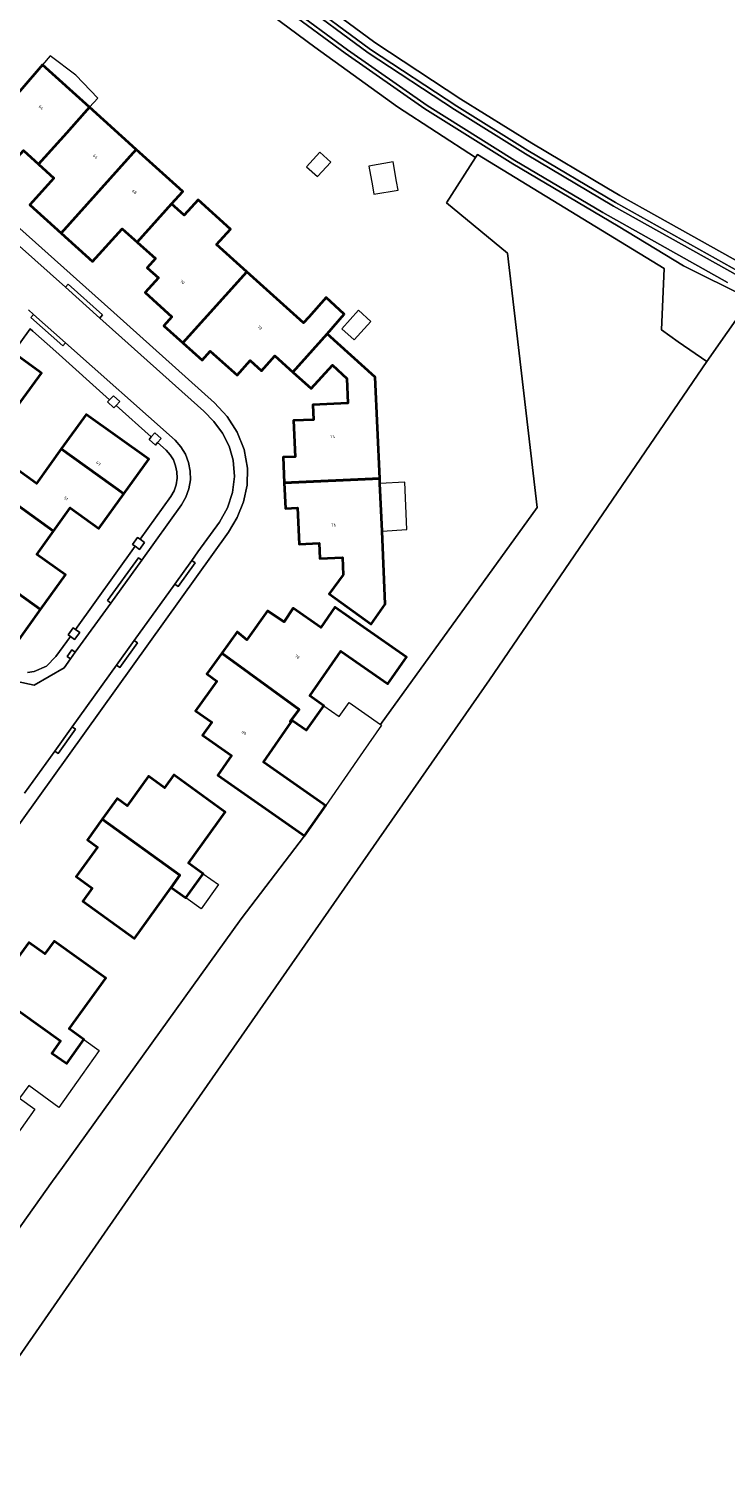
# Model space of a CAD drawing. Header units: metres. Extents: x 183400 to 185591, y 327112 to 329102.
# Tile 69 of 107: x 184716 to 184802, y 327967 to 328144. Entities that reach past the tile are written whole.
import ezdxf

# ---------------------------------------------------------------- set-up
doc = ezdxf.new("R2010")
doc.units = ezdxf.units.M
for name, color, linetype, lineweight in [('B-WE-GR-BOS-GV', 40, 'Continuous', 13), ('B-WE-GR-GRAS-GV', 60, 'Continuous', 13), ('B-WE-IE-MEUBILAIR_WEGMEUBILAIR-GV', 7, 'Continuous', 18), ('B-WE-IE-TERREINAFSCHEIDING_KUNSTMATIG_RASTERHEKWERK-G', 20, 'IE-TERREINAFSCHEIDING-KUNSTMATIG-OPEN', 18), ('B-WE-OG-BEBOUWING-GV', 7, 'Continuous', 35), ('B-WE-OG-BEBOUWING_HUISNUMMER-T18', 10, 'Continuous', 18), ('B-WE-OG-BEBOUWING_LUIFEL-GV', 7, 'Continuous', 18), ('B-WE-OG-BEBOUWING_OVERIG-GV', 7, 'Continuous', 18), ('B-WE-OG-TERREIN-GV', 7, 'Continuous', 18), ('B-WE-OG-TERREIN_ERF-GV', 7, 'Continuous', 18), ('B-WE-VH-ONVERHARD-GV', 252, 'Continuous', 18), ('B-WE-VH-VERHARDING_ASFALT-GV', 252, 'Continuous', 18), ('B-WE-VH-VERHARDING_BETON-GV', 252, 'Continuous', 18), ('B-WE-VH-VERHARDING_BETONSTRAATSTEEN-GV', 252, 'Continuous', 18), ('B-WE-VH-VERHARDING_TEGEL-GV', 252, 'Continuous', 18)]:
    doc.layers.add(name, color=color, linetype=linetype, lineweight=lineweight)
doc.styles.add('NLCS-ISO-M200-T25', font='NLCS-ISO.ttf')
doc.linetypes.add('IE-TERREINAFSCHEIDING-KUNSTMATIG-OPEN', pattern='A,7,-1.5,[67,NLCS.SHX,S=0.75,R=0,X=0,Y=0],-1.5', length=10)

msp = doc.modelspace()

# ---------------------------------------------------------------- linework, layer by layer
at = {"layer": 'B-WE-GR-BOS-GV', "flags": 128}
msp.add_lwpolyline([(184749.749, 328149.311), (184758.583, 328142.751), (184769.116, 328135.836), (184777.802, 328130.44), (184786.937, 328125.009), (184788.524, 328124.065), (184793.078, 328121.521), (184803.768, 328115.549)], dxfattribs=at)
at = {"layer": 'B-WE-GR-GRAS-GV', "flags": 128}
for points in [[(184803.026, 328114.245), (184787.761, 328122.774), (184787.761, 328122.774), (184777.027, 328129.155), (184768.336, 328134.555), (184757.785, 328141.481), (184748.935, 328148.054), (184738.021, 328156.561), (184728.688, 328164.104), (184714.759, 328175.625), (184701.133, 328186.087), (184691.009, 328194.732), (184683.734, 328200.699), (184677.76, 328205.235), (184671.954, 328209.115), (184663.484, 328215.413), (184654.558, 328221.417), (184646.631, 328226.7), (184635.881, 328234.787), (184632.924, 328238.056)], [(184633.298, 328238.387), (184636.22, 328235.158), (184646.92, 328227.108), (184654.836, 328221.832), (184663.773, 328215.821), (184672.242, 328209.523), (184678.051, 328205.642), (184684.044, 328201.092), (184691.33, 328195.115), (184701.448, 328186.476), (184715.07, 328176.017), (184729.005, 328164.492), (184738.331, 328156.952), (184749.238, 328148.452), (184758.071, 328141.891), (184768.605, 328134.976), (184777.291, 328129.58), (184788.025, 328123.198), (184803.29, 328114.67)], [(184803.768, 328115.549), (184793.078, 328121.521), (184788.524, 328124.065), (184786.937, 328125.009), (184777.802, 328130.44), (184769.116, 328135.836), (184758.583, 328142.751), (184749.749, 328149.311)], [(184744.988, 328146.838), (184751.258, 328142.194), (184761.351, 328134.907), (184770.894, 328128.706), (184771.132, 328129.079), (184793.946, 328115.134), (184793.654, 328107.651), (184795.677, 328106.174), (184799.186, 328103.791), (184804.157, 328110.858)], [(184804.093, 328111.599), (184796.333, 328115.492), (184788.35, 328120.319), (184775.448, 328127.93), (184764.724, 328134.651), (184754.963, 328141.444), (184747.763, 328146.753)], [(184748.059, 328147.156), (184755.254, 328141.851), (184765, 328135.068), (184775.714, 328128.353), (184786.448, 328121.972), (184801.713, 328113.443)], [(184699.144, 327959.286), (184728.762, 328001.946), (184772.604, 328064.896), (184799.186, 328103.791), (184795.677, 328106.174), (184793.654, 328107.651), (184793.946, 328115.134), (184771.132, 328129.079), (184770.894, 328128.706), (184770.894, 328128.706), (184767.368, 328123.18), (184774.8, 328117.04), (184778.43, 328085.95), (184759.312, 328059.448), (184759.323, 328059.441), (184759.431, 328059.365), (184757.183, 328056.142), (184752.593, 328049.528), (184750.018, 328045.838), (184742.25, 328035.7), (184720.43, 328005.33), (184719.225, 328003.645), (184713.04, 327995)]]:
    msp.add_lwpolyline(points, dxfattribs=at)
at = {"layer": 'B-WE-IE-MEUBILAIR_WEGMEUBILAIR-GV', "flags": 128}
for points in [[(184726.179, 328099.12), (184725.922, 328098.851), (184726.715, 328098.118), (184726.98, 328098.405), (184727.428, 328098.889), (184726.649, 328099.61), (184726.179, 328099.12)], [(184732.052, 328093.875), (184732.487, 328094.378), (184731.694, 328095.063), (184731.27, 328094.573), (184731.006, 328094.269), (184731.8, 328093.583), (184732.052, 328093.875)], [(184729.31, 328081.211), (184729.842, 328080.828), (184730.457, 328081.679), (184729.924, 328082.063), (184729.605, 328082.293), (184728.991, 328081.441), (184729.31, 328081.211)], [(184722.004, 328071.061), (184721.726, 328071.267), (184721.121, 328070.413), (184721.393, 328070.211), (184721.908, 328069.827), (184722.537, 328070.666), (184722.004, 328071.061)]]:
    msp.add_lwpolyline(points, close=True, dxfattribs=at)
at = {"layer": 'B-WE-IE-TERREINAFSCHEIDING_KUNSTMATIG_RASTERHEKWERK-G', "flags": 128}
for points in [[(184799.186, 328103.791), (184795.677, 328106.174), (184793.654, 328107.651), (184793.946, 328115.134), (184771.974, 328128.564)], [(184799.186, 328103.791), (184803.837, 328110.403)]]:
    msp.add_lwpolyline(points, dxfattribs=at)
at = {"layer": 'B-WE-OG-BEBOUWING-GV', "flags": 128}
for points in [[(184723.745, 328134.841), (184717.999, 328140.029), (184715.266, 328136.865), (184708.854, 328129.729), (184712.706, 328126.26), (184715.663, 328129.544), (184717.511, 328127.88), (184720.958, 328131.726), (184720.944, 328131.739), (184723.745, 328134.841)], [(184723.745, 328134.841), (184720.944, 328131.739), (184720.958, 328131.726), (184717.511, 328127.88), (184719.374, 328126.202), (184716.417, 328122.918), (184720.263, 328119.456), (184729.449, 328129.69), (184723.745, 328134.841)], [(184729.449, 328129.69), (184720.263, 328119.456), (184724.107, 328115.995), (184727.722, 328120.01), (184729.55, 328118.36), (184733.769, 328123.031), (184735.13, 328124.561), (184729.449, 328129.69)], [(184735.144, 328106.065), (184742.972, 328114.736), (184739.269, 328118.074), (184740.958, 328119.948), (184736.994, 328123.527), (184735.3, 328121.651), (184733.769, 328123.031), (184729.55, 328118.36), (184731.78, 328116.36), (184730.77, 328115.24), (184732.15, 328114.01), (184730.52, 328112.2), (184733.8, 328109.25), (184732.81, 328108.15), (184735.144, 328106.065)], [(184742.972, 328114.736), (184735.144, 328106.065), (184737.5, 328103.96), (184738.48, 328105.06), (184741.77, 328102.1), (184743.38, 328103.89), (184744.75, 328102.66), (184746.38, 328104.47), (184748.573, 328102.499), (184752.775, 328107.174), (184754.869, 328109.579), (184752.653, 328111.593), (184750.52, 328109.21), (184749.88, 328108.51), (184742.972, 328114.736)], [(184747.54, 328088.954), (184759.201, 328089.475), (184758.66, 328101.86), (184752.775, 328107.174), (184748.573, 328102.499), (184750.83, 328100.47), (184753.41, 328103.33), (184755.17, 328101.7), (184755.3, 328098.69), (184751.01, 328098.51), (184751.1, 328096.67), (184748.67, 328096.56), (184748.87, 328092.15), (184747.4, 328092.08), (184747.54, 328088.954)], [(184713.704, 328103.944), (184710.779, 328099.927), (184714.255, 328097.396), (184717.857, 328102.343), (184717.68, 328102.472), (184714.382, 328104.875), (184713.704, 328103.944)], [(184720.274, 328093.104), (184727.924, 328087.624), (184730.97, 328091.85), (184723.31, 328097.33), (184720.274, 328093.104)], [(184710.909, 328089.113), (184719.337, 328083.063), (184721.378, 328085.911), (184724.88, 328083.4), (184727.924, 328087.624), (184720.274, 328093.104), (184717.238, 328088.879), (184712.975, 328091.996), (184710.909, 328089.113)], [(184707.602, 328080.715), (184710.091, 328078.931), (184710.115, 328078.965), (184717.754, 328073.473), (184720.79, 328077.71), (184717.296, 328080.216), (184719.337, 328083.063), (184710.909, 328089.113), (184708.694, 328086.022), (184709.246, 328085.626), (184706.363, 328081.602), (184707.602, 328080.715)], [(184759.201, 328089.475), (184747.54, 328088.954), (184747.68, 328085.83), (184749.15, 328085.9), (184749.35, 328081.47), (184751.78, 328081.58), (184751.86, 328079.73), (184754.63, 328079.85), (184754.72, 328077.74), (184753.03, 328075.4), (184758.14, 328071.71), (184759.87, 328074.16), (184759.481, 328083.063), (184759.227, 328088.883), (184759.201, 328089.475)], [(184717.754, 328073.473), (184710.115, 328078.965), (184710.091, 328078.931), (184707.602, 328080.715), (184704.634, 328076.524), (184707.08, 328074.74), (184707.497, 328074.44), (184706.328, 328072.817), (184711.685, 328068.961), (184712.853, 328070.584), (184714.72, 328069.24), (184717.754, 328073.473)], [(184739.906, 328068.152), (184749.34, 328061.26), (184748.27, 328059.79), (184748.381, 328059.71), (184748.547, 328059.947), (184750.237, 328058.768), (184752.374, 328061.728), (184750.652, 328062.929), (184754.462, 328068.392), (184760.187, 328064.398), (184762.458, 328067.654), (184753.699, 328073.765), (184751.983, 328071.304), (184748.62, 328073.65), (184747.5, 328071.98), (184745.5, 328073.33), (184742.94, 328069.78), (184741.78, 328070.75), (184739.906, 328068.152)], [(184748.381, 328059.71), (184748.27, 328059.79), (184749.34, 328061.26), (184739.906, 328068.152), (184738.08, 328065.62), (184739.3, 328064.74), (184736.7, 328061.13), (184738.67, 328059.71), (184737.52, 328058.13), (184741.074, 328055.65), (184739.398, 328053.247), (184749.7, 328046.06), (184750.018, 328045.838), (184752.593, 328049.528), (184752.327, 328049.713), (184744.982, 328054.838), (184748.381, 328059.71)], [(184733.72, 328039.54), (184735.512, 328038.253), (184737.63, 328041.214), (184735.838, 328042.491), (184740.32, 328048.72), (184734.03, 328053.29), (184732.9, 328051.72), (184730.94, 328053.13), (184728.33, 328049.52), (184727.11, 328050.4), (184725.284, 328047.867), (184734.78, 328041.02), (184733.72, 328039.54)], [(184725.284, 328047.867), (184723.47, 328045.35), (184724.69, 328044.47), (184722.09, 328040.86), (184724.05, 328039.44), (184722.91, 328037.86), (184729.24, 328033.31), (184733.72, 328039.54), (184734.78, 328041.02), (184725.284, 328047.867)], [(184710.657, 328027.588), (184720.19, 328020.78), (184719.14, 328019.3), (184720.951, 328018.011), (184723.051, 328020.961), (184721.251, 328022.253), (184725.73, 328028.47), (184719.4, 328032.99), (184718.27, 328031.42), (184716.31, 328032.83), (184713.71, 328029.22), (184712.48, 328030.11), (184710.657, 328027.588)]]:
    msp.add_lwpolyline(points, close=True, dxfattribs=at)
at = {"layer": 'B-WE-OG-BEBOUWING_LUIFEL-GV', "flags": 128}
for points in [[(184723.745, 328134.841), (184724.75, 328135.959), (184722.044, 328138.763), (184718.935, 328141.112), (184717.999, 328140.029), (184723.745, 328134.841)], [(184759.227, 328088.883), (184759.481, 328083.063), (184762.522, 328083.265), (184762.257, 328089.057), (184759.227, 328088.883)]]:
    msp.add_lwpolyline(points, close=True, dxfattribs=at)
at = {"layer": 'B-WE-OG-BEBOUWING_OVERIG-GV', "flags": 128}
for points in [[(184753.207, 328128.157), (184751.871, 328129.363), (184750.262, 328127.582), (184751.598, 328126.375), (184753.207, 328128.157)], [(184761.443, 328124.725), (184761.252, 328125.766), (184760.834, 328128.18), (184757.881, 328127.652), (184758.312, 328125.241), (184758.483, 328124.232), (184761.443, 328124.725)], [(184758.13, 328108.685), (184756.616, 328110.052), (184754.572, 328107.788), (184756.086, 328106.421), (184758.13, 328108.685)]]:
    msp.add_lwpolyline(points, close=True, dxfattribs=at)
at = {"layer": 'B-WE-OG-TERREIN-GV', "flags": 128}
msp.add_lwpolyline([(184804.157, 328110.858), (184799.186, 328103.791), (184772.604, 328064.896), (184728.762, 328001.946), (184699.144, 327959.286), (184671.908, 327920.045), (184651.585, 327890.508), (184651.868, 327890.367), (184656.24, 327888.2), (184659.35, 327886.65), (184678.11, 327879.88), (184678.237, 327879.334), (184711.163, 327923.626), (184721.159, 327916.797), (184827.274, 327845.489)], dxfattribs=at)
at = {"layer": 'B-WE-OG-TERREIN_ERF-GV', "flags": 128}
for points in [[(184713.04, 327995), (184719.225, 328003.645), (184720.43, 328005.33), (184742.25, 328035.7), (184750.018, 328045.838), (184749.7, 328046.06), (184739.398, 328053.247), (184741.074, 328055.65), (184737.52, 328058.13), (184738.67, 328059.71), (184736.7, 328061.13), (184739.3, 328064.74), (184738.08, 328065.62), (184739.906, 328068.152), (184741.78, 328070.75), (184742.94, 328069.78), (184745.5, 328073.33), (184747.5, 328071.98), (184748.62, 328073.65), (184751.983, 328071.304), (184753.699, 328073.765), (184762.458, 328067.654), (184760.187, 328064.398), (184754.462, 328068.392), (184750.652, 328062.929), (184752.374, 328061.728), (184754.26, 328060.412), (184755.462, 328062.134), (184759.312, 328059.448), (184778.43, 328085.95), (184774.8, 328117.04), (184767.368, 328123.18), (184770.894, 328128.706), (184770.894, 328128.706), (184761.351, 328134.907), (184751.258, 328142.194), (184744.988, 328146.838)], [(184715.266, 328136.865), (184717.999, 328140.029), (184723.745, 328134.841), (184729.449, 328129.69), (184735.13, 328124.561), (184733.769, 328123.031), (184735.3, 328121.651), (184736.994, 328123.527), (184740.958, 328119.948), (184739.269, 328118.074), (184742.972, 328114.736), (184749.88, 328108.51), (184750.52, 328109.21), (184752.653, 328111.593), (184754.869, 328109.579), (184752.775, 328107.174), (184758.66, 328101.86), (184759.201, 328089.475), (184759.227, 328088.883), (184759.481, 328083.063), (184759.87, 328074.16), (184758.14, 328071.71), (184753.03, 328075.4), (184754.72, 328077.74), (184754.63, 328079.85), (184751.86, 328079.73), (184751.78, 328081.58), (184749.35, 328081.47), (184749.15, 328085.9), (184747.68, 328085.83), (184747.54, 328088.954), (184747.4, 328092.08), (184748.87, 328092.15), (184748.67, 328096.56), (184751.1, 328096.67), (184751.01, 328098.51), (184755.3, 328098.69), (184755.17, 328101.7), (184753.41, 328103.33), (184750.83, 328100.47), (184748.573, 328102.499), (184748.573, 328102.499), (184746.38, 328104.47), (184744.75, 328102.66), (184743.38, 328103.89), (184741.77, 328102.1), (184738.48, 328105.06), (184737.5, 328103.96), (184735.144, 328106.065), (184732.81, 328108.15), (184733.8, 328109.25), (184730.52, 328112.2), (184732.15, 328114.01), (184730.77, 328115.24), (184731.78, 328116.36), (184729.55, 328118.36), (184727.722, 328120.01), (184724.107, 328115.995), (184720.263, 328119.456), (184716.417, 328122.918), (184719.374, 328126.202), (184717.511, 328127.88), (184715.663, 328129.544)], [(184714.425, 328120.744), (184722.143, 328113.828), (184726.691, 328109.753), (184739.012, 328098.72), (184740.556, 328097.051), (184741.781, 328095.135), (184742.624, 328093.019), (184743.024, 328090.776), (184742.983, 328088.693), (184742.555, 328086.654), (184741.782, 328084.72), (184740.705, 328082.937), (184697.839, 328023.206)], [(184716.152, 328065.793), (184716.973, 328065.905), (184718.488, 328066.57), (184719.633, 328067.766), (184721.393, 328070.211), (184721.121, 328070.413), (184721.726, 328071.267), (184722.004, 328071.061), (184729.31, 328081.211), (184728.991, 328081.441), (184729.605, 328082.293), (184729.924, 328082.063), (184733.681, 328087.283), (184734.084, 328087.972), (184734.335, 328088.73), (184734.437, 328089.523), (184734.407, 328090.321), (184734.253, 328091.058), (184733.976, 328091.758), (184733.583, 328092.396), (184733.083, 328092.954), (184732.052, 328093.875), (184731.8, 328093.583), (184731.006, 328094.269), (184731.27, 328094.573), (184726.98, 328098.405), (184726.715, 328098.118), (184725.922, 328098.851), (184726.179, 328099.12), (184719.605, 328104.991), (184716.817, 328107.478), (184716.483, 328107.776), (184714.382, 328104.875), (184717.68, 328102.472), (184717.857, 328102.343), (184714.255, 328097.396)], [(184712.975, 328091.996), (184717.238, 328088.879), (184720.274, 328093.104), (184723.31, 328097.33), (184730.97, 328091.85), (184727.924, 328087.624), (184724.88, 328083.4), (184721.378, 328085.911), (184719.337, 328083.063), (184717.296, 328080.216), (184720.79, 328077.71), (184717.754, 328073.473), (184714.72, 328069.24)]]:
    msp.add_lwpolyline(points, dxfattribs=at)
for points in [[(184735.512, 328038.253), (184733.72, 328039.54), (184729.24, 328033.31), (184722.91, 328037.86), (184724.05, 328039.44), (184722.09, 328040.86), (184724.69, 328044.47), (184723.47, 328045.35), (184725.284, 328047.867), (184727.11, 328050.4), (184728.33, 328049.52), (184730.94, 328053.13), (184732.9, 328051.72), (184734.03, 328053.29), (184740.32, 328048.72), (184735.838, 328042.491), (184737.63, 328041.214), (184739.5, 328039.88), (184737.37, 328036.92), (184735.512, 328038.253)], [(184710.657, 328027.588), (184712.48, 328030.11), (184713.71, 328029.22), (184716.31, 328032.83), (184718.27, 328031.42), (184719.4, 328032.99), (184725.73, 328028.47), (184721.251, 328022.253), (184723.051, 328020.961), (184724.92, 328019.62), (184722.82, 328016.68), (184719.969, 328012.64), (184716.299, 328015.33), (184715.19, 328013.78), (184717.045, 328012.462), (184714.669, 328009.12), (184709.852, 328012.543), (184711.729, 328015.184), (184708.33, 328017.6), (184709.45, 328019.19), (184707.56, 328020.66), (184710.07, 328024.17), (184708.83, 328025.06), (184710.657, 328027.588)]]:
    msp.add_lwpolyline(points, close=True, dxfattribs=at)
at = {"layer": 'B-WE-VH-ONVERHARD-GV', "flags": 128}
for points in [[(184632.924, 328238.056), (184635.881, 328234.787), (184646.631, 328226.7), (184654.558, 328221.417), (184663.484, 328215.413), (184671.954, 328209.115), (184677.76, 328205.235), (184683.734, 328200.699), (184691.009, 328194.732), (184701.133, 328186.087), (184714.759, 328175.625), (184728.688, 328164.104), (184738.021, 328156.561), (184748.935, 328148.054), (184757.785, 328141.481), (184768.336, 328134.555), (184777.027, 328129.155), (184787.761, 328122.774), (184787.761, 328122.774), (184803.026, 328114.245)], [(184803.29, 328114.67), (184788.025, 328123.198), (184777.291, 328129.58), (184768.605, 328134.976), (184758.071, 328141.891), (184749.238, 328148.452), (184738.331, 328156.952), (184729.005, 328164.492), (184715.07, 328176.017), (184701.448, 328186.476), (184691.33, 328195.115), (184684.044, 328201.092), (184678.051, 328205.642), (184672.242, 328209.523), (184663.773, 328215.821), (184654.836, 328221.832), (184646.92, 328227.108), (184636.22, 328235.158), (184633.298, 328238.387)], [(184747.763, 328146.753), (184754.963, 328141.444), (184764.724, 328134.651), (184775.448, 328127.93), (184788.35, 328120.319), (184796.333, 328115.492), (184804.093, 328111.599)], [(184801.713, 328113.443), (184786.448, 328121.972), (184775.714, 328128.353), (184765, 328135.068), (184755.254, 328141.851), (184748.059, 328147.156)]]:
    msp.add_lwpolyline(points, dxfattribs=at)
for points in [[(184726.179, 328099.12), (184725.922, 328098.851), (184726.715, 328098.118), (184726.98, 328098.405), (184727.428, 328098.889), (184726.649, 328099.61), (184726.179, 328099.12)], [(184731.27, 328094.573), (184731.006, 328094.269), (184731.8, 328093.583), (184732.052, 328093.875), (184732.487, 328094.378), (184731.694, 328095.063), (184731.27, 328094.573)], [(184729.924, 328082.063), (184729.605, 328082.293), (184728.991, 328081.441), (184729.31, 328081.211), (184729.842, 328080.828), (184730.457, 328081.679), (184729.924, 328082.063)], [(184722.004, 328071.061), (184721.726, 328071.267), (184721.121, 328070.413), (184721.393, 328070.211), (184721.908, 328069.827), (184722.537, 328070.666), (184722.004, 328071.061)]]:
    msp.add_lwpolyline(points, close=True, dxfattribs=at)
at = {"layer": 'B-WE-VH-VERHARDING_ASFALT-GV', "flags": 128}
for points in [[(184715.766, 328051.038), (184719.477, 328056.202), (184721.609, 328059.168), (184727.016, 328066.69), (184729.175, 328069.694), (184734.14, 328076.602), (184736.22, 328079.496), (184736.974, 328080.545), (184739.61, 328084.171), (184740.6, 328085.892), (184741.214, 328087.78), (184741.436, 328089.755), (184741.273, 328091.735), (184740.787, 328093.446), (184739.979, 328095.031), (184738.928, 328096.464), (184737.689, 328097.738), (184724.992, 328109.098), (184720.8, 328112.849), (184713.296, 328119.564)], [(184716.267, 328110.081), (184716.884, 328109.533), (184720.785, 328106.066), (184734.178, 328094.164), (184734.897, 328093.372), (184735.452, 328092.457), (184735.838, 328091.459), (184736.04, 328090.409), (184736.063, 328089.322), (184735.885, 328088.249), (184735.519, 328087.227), (184734.974, 328086.289), (184730.106, 328079.531), (184726.327, 328074.284), (184721.987, 328068.259), (184721.403, 328067.448), (184720.633, 328066.379), (184716.962, 328064.251), (184712.815, 328065.151)]]:
    msp.add_lwpolyline(points, dxfattribs=at)
at = {"layer": 'B-WE-VH-VERHARDING_BETON-GV', "flags": 128}
for points in [[(184724.992, 328109.098), (184725.326, 328109.471), (184721.134, 328113.221), (184720.8, 328112.849), (184724.992, 328109.098)], [(184716.884, 328109.533), (184716.563, 328109.173), (184720.452, 328105.693), (184720.785, 328106.066), (184716.884, 328109.533)], [(184730.106, 328079.531), (184729.7, 328079.822), (184725.926, 328074.572), (184726.327, 328074.284), (184730.106, 328079.531)], [(184734.14, 328076.602), (184734.546, 328076.31), (184736.626, 328079.204), (184736.22, 328079.496), (184734.14, 328076.602)], [(184727.016, 328066.69), (184727.422, 328066.398), (184729.581, 328069.402), (184729.175, 328069.694), (184727.016, 328066.69)], [(184721.609, 328059.168), (184719.477, 328056.202), (184719.883, 328055.91), (184722.015, 328058.876), (184721.609, 328059.168)]]:
    msp.add_lwpolyline(points, close=True, dxfattribs=at)
at = {"layer": 'B-WE-VH-VERHARDING_BETONSTRAATSTEEN-GV', "flags": 128}
msp.add_lwpolyline([(184721.987, 328068.259), (184721.581, 328068.552), (184720.997, 328067.74), (184721.403, 328067.448), (184721.987, 328068.259)], close=True, dxfattribs=at)
at = {"layer": 'B-WE-VH-VERHARDING_TEGEL-GV', "flags": 128}
for points in [[(184697.839, 328023.206), (184740.705, 328082.937), (184741.782, 328084.72), (184742.555, 328086.654), (184742.983, 328088.693), (184743.024, 328090.776), (184742.624, 328093.019), (184741.781, 328095.135), (184740.556, 328097.051), (184739.012, 328098.72), (184726.691, 328109.753), (184722.143, 328113.828), (184714.425, 328120.744)], [(184713.296, 328119.564), (184720.8, 328112.849), (184721.134, 328113.221), (184725.326, 328109.471), (184724.992, 328109.098), (184737.689, 328097.738), (184738.928, 328096.464), (184739.979, 328095.031), (184740.787, 328093.446), (184741.273, 328091.735), (184741.436, 328089.755), (184741.214, 328087.78), (184740.6, 328085.892), (184739.61, 328084.171), (184736.974, 328080.545), (184736.22, 328079.496), (184736.626, 328079.204), (184734.546, 328076.31), (184734.14, 328076.602), (184729.175, 328069.694), (184729.581, 328069.402), (184727.422, 328066.398), (184727.016, 328066.69), (184721.609, 328059.168), (184722.015, 328058.876), (184719.883, 328055.91), (184719.477, 328056.202), (184715.766, 328051.038)], [(184712.815, 328065.151), (184716.962, 328064.251), (184720.633, 328066.379), (184721.403, 328067.448), (184720.997, 328067.74), (184721.581, 328068.552), (184721.987, 328068.259), (184726.327, 328074.284), (184725.926, 328074.572), (184729.7, 328079.822), (184730.106, 328079.531), (184734.974, 328086.289), (184735.519, 328087.227), (184735.885, 328088.249), (184736.063, 328089.322), (184736.04, 328090.409), (184735.838, 328091.459), (184735.452, 328092.457), (184734.897, 328093.372), (184734.178, 328094.164), (184720.785, 328106.066), (184720.452, 328105.693), (184716.563, 328109.173), (184716.884, 328109.533), (184716.267, 328110.081)], [(184714.382, 328104.875), (184716.483, 328107.776), (184716.817, 328107.478), (184719.605, 328104.991), (184726.179, 328099.12), (184726.649, 328099.61), (184727.428, 328098.889), (184726.98, 328098.405), (184731.27, 328094.573), (184731.694, 328095.063), (184732.487, 328094.378), (184732.052, 328093.875), (184733.083, 328092.954), (184733.583, 328092.396), (184733.976, 328091.758), (184734.253, 328091.058), (184734.407, 328090.321), (184734.437, 328089.523), (184734.335, 328088.73), (184734.084, 328087.972), (184733.681, 328087.283), (184729.924, 328082.063), (184730.457, 328081.679), (184729.842, 328080.828), (184729.31, 328081.211), (184722.004, 328071.061), (184722.537, 328070.666), (184721.908, 328069.827), (184721.393, 328070.211), (184719.633, 328067.766), (184718.488, 328066.57), (184716.973, 328065.905), (184716.152, 328065.793)]]:
    msp.add_lwpolyline(points, dxfattribs=at)

# ---------------------------------------------------------------- texts
at = {"layer": 'B-WE-OG-BEBOUWING_HUISNUMMER-T18', "char_height": 0.36, "attachment_point": 5, "style": 'NLCS-ISO-M200-T25'}
for s, insert, rotation in [('64', (184717.807, 328134.814), 317.9), ('66', (184724.443, 328128.821), 317.9), ('68', (184729.209, 328124.518), 317.9), ('70', (184735.078, 328113.481), 318), ('72', (184744.559, 328107.921), 318), ('74', (184753.446, 328094.609), 2.4), ('49', (184724.808, 328091.34), 324.4), ('51', (184720.852, 328087.053), 324.3), ('76', (184753.566, 328083.808), 2.5), ('78', (184749.111, 328067.712), 325.1), ('80', (184742.604, 328058.42), 325.1)]:
    msp.add_mtext(s, dxfattribs=dict(at, insert=insert, rotation=rotation))

doc.saveas('drawing.dxf')
